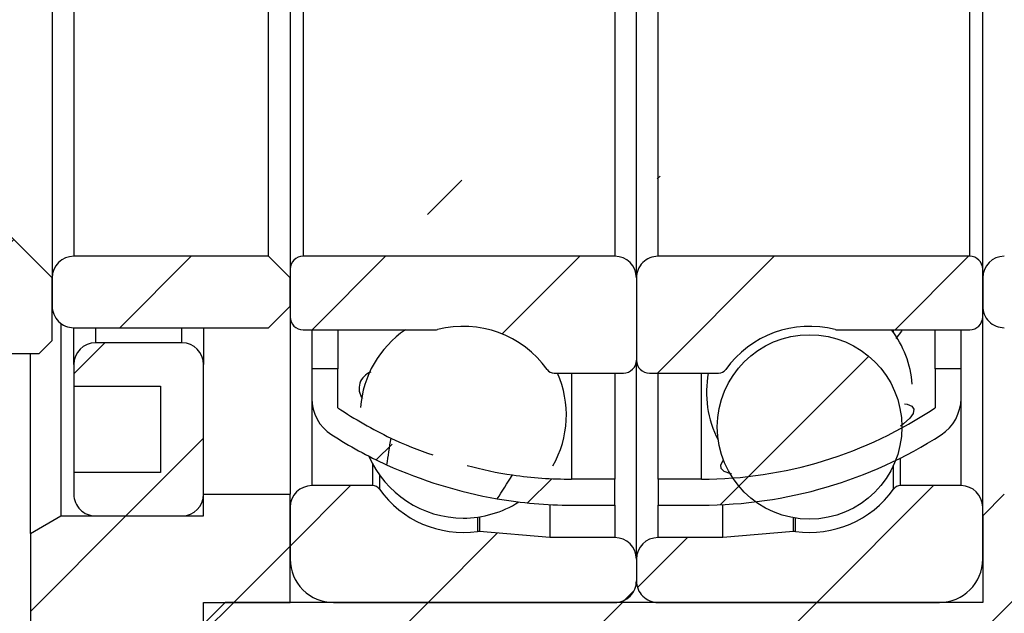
# Model space of a CAD drawing. Header units: millimetres. Extents: x 7 to 292, y 43 to 196.
# Tile 4 of 10: x 112 to 135, y 77 to 90. Entities that reach past the tile are written whole.
import ezdxf

# ---------------------------------------------------------------- set-up
doc = ezdxf.new("R2010")
doc.units = ezdxf.units.MM
doc.layers.add('FORMAT', color=7, linetype='Continuous')
doc.styles.add('SLDTEXTSTYLE0', font='TXT', dxfattribs={"width": 0.75})
doc.dimstyles.new('SLDDIMSTYLE1', dxfattribs={"dimtxt": 3.5, "dimasz": 2.5, "dimexe": 0, "dimexo": 0.0625, "dimgap": 0.875, "dimtad": 1, "dimrnd": 1e-09, "dimzin": 12, "dimdsep": 46, "dimtxsty": 'SLDTEXTSTYLE0', "dimsah": 1, "dimcen": 0.09, "dimadec": 0, "dimazin": 3, "dimtfac": 1, "dimtofl": 0, "dimtmove": 0, "dimatfit": 3, "dimfxl": 0, "dimfrac": 2, "dimtolj": 1, "dimtzin": 12, "dimarcsym": 0})
doc.dimstyles.new('SLDDIMSTYLE3', dxfattribs={"dimtxt": 3.5, "dimasz": 2.5, "dimexe": 0, "dimexo": 0.0625, "dimgap": 0.875, "dimtad": 1, "dimdec": 1, "dimrnd": 1e-09, "dimzin": 12, "dimdsep": 46, "dimtxsty": 'SLDTEXTSTYLE0', "dimsah": 1, "dimcen": 0.09, "dimadec": 0, "dimazin": 3, "dimtfac": 1, "dimtdec": 1, "dimtofl": 0, "dimtmove": 0, "dimatfit": 3, "dimfxl": 0, "dimfrac": 2, "dimtolj": 1, "dimtzin": 12, "dimarcsym": 0})
doc.dimstyles.new('SLDDIMSTYLE6', dxfattribs={"dimtxt": 3.5, "dimasz": 2.5, "dimexe": 0, "dimexo": 0.0625, "dimgap": 0.875, "dimtad": 1, "dimrnd": 1e-09, "dimzin": 12, "dimdsep": 46, "dimtxsty": 'SLDTEXTSTYLE0', "dimsah": 1, "dimcen": 0.09, "dimadec": 0, "dimazin": 3, "dimtfac": 1, "dimtmove": 0, "dimatfit": 0, "dimfxl": 0, "dimfrac": 2, "dimtolj": 1, "dimtzin": 12, "dimarcsym": 0})
pattern_1 = [(45, (0, 0), (-2.245064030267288, 2.245064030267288), [])]

# ---------------------------------------------------------------- blocks, each defined once
blk = doc.blocks.new('_D_10')
at = {"layer": 'FORMAT', "color": 7}
for p, q in [((135.3463074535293, 96.93115647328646), (148.5315134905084, 96.93115647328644)), ((147.5315134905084, 96.93115647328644), (147.5315134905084, 84.93115647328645)), ((135.3463074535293, 84.93115647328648), (148.5315134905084, 84.93115647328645))]:
    blk.add_line(p, q, dxfattribs=at)
for points in [[(147.5315134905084, 96.93115647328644), (147.2815134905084, 94.43115647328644), (147.7815134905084, 94.43115647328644)], [(147.5315134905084, 84.93115647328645), (147.7815134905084, 87.43115647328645), (147.2815134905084, 87.43115647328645)]]:
    blk.add_solid(points, dxfattribs=at)
at = {"layer": 'FORMAT', "color": 7, "char_height": 3.5, "attachment_point": 1, "rotation": 90.0000000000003, "style": 'SLDTEXTSTYLE0'}
for s, insert in [('12', (142.9663042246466, 89.9351099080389)), ('%%c', (143.0197764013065, 84.65667250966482))]:
    blk.add_mtext(s, dxfattribs=dict(at, insert=insert))
blk = doc.blocks.new('_D_16')
at = {"layer": 'FORMAT', "color": 7}
for p, q in [((105.0463074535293, 78.83115647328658), (105.0463074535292, 53.82783375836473)), ((134.6463074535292, 75.93115647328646), (134.6463074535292, 53.82783375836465)), ((134.6463074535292, 54.82783375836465), (105.0463074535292, 54.82783375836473))]:
    blk.add_line(p, q, dxfattribs=at)
for points in [[(105.0463074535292, 54.82783375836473), (107.5463074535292, 54.57783375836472), (107.5463074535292, 55.07783375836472)], [(134.6463074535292, 54.82783375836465), (132.1463074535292, 55.07783375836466), (132.1463074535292, 54.57783375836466)]]:
    blk.add_solid(points, dxfattribs=at)
at = {"layer": 'FORMAT', "color": 7, "insert": (115.297974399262, 59.33957067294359), "char_height": 3.5, "attachment_point": 1, "style": 'SLDTEXTSTYLE0'}
blk.add_mtext('29.6', dxfattribs=at)
blk = doc.blocks.new('_D_17')
at = {"layer": 'FORMAT', "color": 7}
for p, q in [((134.6463074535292, 75.93115647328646), (134.6463074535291, 53.82783375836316)), ((139.6463074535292, 72.43115647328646), (139.6463074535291, 53.82783375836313)), ((134.6463074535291, 54.82783375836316), (129.1463074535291, 54.82783375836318)), ((134.6463074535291, 54.82783375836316), (139.6463074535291, 54.82783375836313)), ((139.6463074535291, 54.82783375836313), (144.6846201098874, 54.8278337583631))]:
    blk.add_line(p, q, dxfattribs=at)
for points in [[(134.6463074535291, 54.82783375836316), (132.1463074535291, 55.07783375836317), (132.1463074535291, 54.57783375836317)], [(139.6463074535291, 54.82783375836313), (142.1463074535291, 54.57783375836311), (142.1463074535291, 55.07783375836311)]]:
    blk.add_solid(points, dxfattribs=at)
at = {"layer": 'FORMAT', "color": 7, "insert": (142.0985089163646, 59.33957067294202), "char_height": 3.5, "attachment_point": 1, "style": 'SLDTEXTSTYLE0'}
blk.add_mtext('5', dxfattribs=at)
blk = doc.blocks.new('_D_19')
at = {"layer": 'FORMAT', "color": 7}
for p, q in [((116.1463074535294, 117.9311564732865), (88.0463074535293, 117.9311564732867)), ((89.04630745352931, 117.9311564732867), (89.04630745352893, 63.93115647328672)), ((116.1463074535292, 63.93115647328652), (88.04630745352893, 63.93115647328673))]:
    blk.add_line(p, q, dxfattribs=at)
for points in [[(89.04630745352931, 117.9311564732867), (88.7963074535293, 115.4311564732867), (89.2963074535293, 115.4311564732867)], [(89.04630745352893, 63.93115647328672), (89.29630745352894, 66.43115647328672), (88.79630745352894, 66.43115647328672)]]:
    blk.add_solid(points, dxfattribs=at)
at = {"layer": 'FORMAT', "color": 7, "char_height": 3.5, "attachment_point": 1, "rotation": 90, "style": 'SLDTEXTSTYLE0'}
for s, insert in [('54', (84.48109818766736, 92.75305069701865)), ('%%c', (84.53457036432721, 87.47461329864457))]:
    blk.add_mtext(s, dxfattribs=dict(at, insert=insert))

msp = doc.modelspace()

# ---------------------------------------------------------------- hatches: boundary and pattern name
at = {"layer": 'FORMAT', "linetype": 'Continuous', "lineweight": 18}
h = msp.add_hatch(dxfattribs=at)
h.set_pattern_fill('ANSI31', color=256, style=0)
h.set_pattern_definition(pattern_1)
edge = h.paths.add_edge_path(flags=0)
edge.add_arc((120.1463074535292, 81.64682537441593), 0.9999999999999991, 179.9999999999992, 237.324713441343)
edge.add_arc((125.1463074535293, 89.44252010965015), 10.26136363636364, 237.3247134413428, 245.3968653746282)
edge.add_ellipse((126.3851542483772, 90.93115647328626), major_axis=(-5.19179546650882, -13.68495084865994), ratio=0.1588474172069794, start_angle=321.52067014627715, end_angle=325.5502889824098, ccw=False)
edge.add_arc((125.1463074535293, 89.44252010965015), 9.661363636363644, 236.0183534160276, 244.3766976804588, ccw=False)
edge.add_line((119.7463074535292, 81.4311564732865), (119.7463074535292, 82.33115647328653))
edge.add_line((119.7463074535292, 82.33115647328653), (119.1463074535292, 82.33115647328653))
edge.add_line((119.1463074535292, 82.33115647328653), (119.1463074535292, 81.64682537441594))
h = msp.add_hatch(dxfattribs=at)
h.set_pattern_fill('ANSI31', color=256, style=0)
h.set_pattern_definition(pattern_1)
edge = h.paths.add_edge_path(flags=0)
edge.add_line((126.1463074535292, 79.18115647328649), (126.1463074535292, 79.7811564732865))
edge.add_line((126.1463074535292, 79.7811564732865), (125.1463074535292, 79.7811564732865))
edge.add_arc((125.1463074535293, 89.44252010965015), 9.661363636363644, 261.8758015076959, 269.99999999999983, ccw=False)
edge.add_ellipse((126.3851542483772, 90.93115647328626), major_axis=(-5.19179546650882, -13.68495084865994), ratio=0.1588474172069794, start_angle=35.61428748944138, end_angle=39.7208429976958, ccw=False)
edge.add_arc((125.1463074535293, 89.44252010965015), 10.26136363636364, 260.3733447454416, 270.0000000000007)
edge.add_line((125.1463074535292, 79.18115647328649), (126.1463074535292, 79.18115647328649))
h = msp.add_hatch(dxfattribs=at)
h.set_pattern_fill('ANSI31', color=256, style=0)
h.set_pattern_definition(pattern_1)
h.paths.add_polyline_path([(105.0463074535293, 79.8311564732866), (105.3463074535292, 79.53115647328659), (111.8463074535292, 79.53115647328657), (112.1463074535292, 79.83115647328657), (112.1463074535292, 82.68115647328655), (112.8463074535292, 82.68115647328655), (113.1463074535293, 82.98115647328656), (113.1463074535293, 84.43115647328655), (112.1463074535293, 85.43115647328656), (106.0463074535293, 85.43115647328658), (105.0463074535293, 84.43115647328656)], flags=0)
h = msp.add_hatch(dxfattribs=at)
h.set_pattern_fill('ANSI31', color=256, style=0)
h.set_pattern_definition(pattern_1)
edge = h.paths.add_edge_path(flags=0)
edge.add_line((118.6463074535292, 84.43115647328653), (118.1463074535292, 84.93115647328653))
edge.add_line((118.1463074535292, 84.93115647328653), (113.6463074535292, 84.93115647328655))
edge.add_arc((113.6463074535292, 84.43115647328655), 0.5, 90, 180)
edge.add_line((113.1463074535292, 84.43115647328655), (113.1463074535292, 83.78115647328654))
edge.add_arc((113.6463074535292, 83.78115647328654), 0.5, 180, 270.0000000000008)
edge.add_line((113.6463074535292, 83.28115647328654), (118.1463074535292, 83.28115647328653))
edge.add_line((118.1463074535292, 83.28115647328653), (118.6463074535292, 83.78115647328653))
edge.add_line((118.6463074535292, 83.78115647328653), (118.6463074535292, 84.43115647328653))
h = msp.add_hatch(dxfattribs=at)
h.set_pattern_fill('ANSI31', color=256, style=0)
h.set_pattern_definition(pattern_1)
edge = h.paths.add_edge_path(flags=0)
edge.add_line((126.1463074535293, 84.9311564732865), (118.9463074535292, 84.93115647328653))
edge.add_arc((118.9463074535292, 84.63115647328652), 0.3000000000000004, 90, 180)
edge.add_line((118.6463074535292, 84.63115647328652), (118.6463074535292, 83.5311564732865))
edge.add_arc((118.9463074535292, 83.53115647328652), 0.2999999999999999, 180.0000000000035, 270.0000000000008)
edge.add_line((118.9463074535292, 83.23115647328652), (122.0037721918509, 83.23115647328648))
edge.add_arc((122.0037721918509, 83.4311564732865), 0.1999999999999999, 270.0000000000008, 284.4138534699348)
edge.add_arc((122.6463074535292, 80.9311564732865), 2.38125, 35.528919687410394, 104.41385346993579, ccw=False)
edge.add_arc((124.7469862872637, 82.43115647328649), 0.2000000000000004, 215.5289196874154, 270.0000000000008)
edge.add_line((124.7469862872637, 82.2311564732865), (126.3463074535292, 82.23115647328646))
edge.add_arc((126.3463074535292, 82.53115647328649), 0.3000000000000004, 270.0000000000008, 360.0000000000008)
edge.add_line((126.6463074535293, 82.53115647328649), (126.6463074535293, 84.43115647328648))
edge.add_arc((126.1463074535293, 84.4311564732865), 0.5000000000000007, 359.9999999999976, 450.0000000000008)
h = msp.add_hatch(dxfattribs=at)
h.set_pattern_fill('ANSI31', color=256, style=0)
h.set_pattern_definition(pattern_1)
edge = h.paths.add_edge_path(flags=0)
edge.add_line((134.6463074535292, 83.53115647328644), (134.6463074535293, 84.63115647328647))
edge.add_arc((134.3463074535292, 84.63115647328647), 0.3000000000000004, 0, 89.99999999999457)
edge.add_line((134.3463074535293, 84.93115647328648), (127.1463074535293, 84.93115647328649))
edge.add_arc((127.1463074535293, 84.4311564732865), 0.5000000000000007, 90, 180.0000000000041)
edge.add_line((126.6463074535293, 84.43115647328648), (126.6463074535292, 82.5311564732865))
edge.add_arc((126.9463074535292, 82.5311564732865), 0.3000000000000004, 180, 270.0000000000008)
edge.add_line((126.9463074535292, 82.23115647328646), (128.5456286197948, 82.23115647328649))
edge.add_arc((128.5456286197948, 82.43115647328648), 0.2000000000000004, 270.0000000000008, 324.4710803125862)
edge.add_arc((130.6463074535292, 80.93115647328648), 2.38125, 75.58614653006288, 144.4710803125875, ccw=False)
edge.add_arc((131.2888427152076, 83.43115647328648), 0.1999999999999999, 255.5861465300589, 270.0000000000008)
edge.add_line((131.2888427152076, 83.23115647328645), (134.3463074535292, 83.23115647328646))
edge.add_arc((134.3463074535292, 83.53115647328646), 0.2999999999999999, 270.0000000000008, 359.9999999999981)
h = msp.add_hatch(dxfattribs=at)
h.set_pattern_fill('ANSI31', color=256, style=0)
h.set_pattern_definition(pattern_1)
edge = h.paths.add_edge_path(flags=0)
edge.add_line((140.1463074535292, 84.43115647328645), (139.6463074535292, 84.93115647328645))
edge.add_line((139.6463074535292, 84.93115647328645), (135.1463074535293, 84.93115647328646))
edge.add_arc((135.1463074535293, 84.43115647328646), 0.5, 90, 179.9999999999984)
edge.add_line((134.6463074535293, 84.43115647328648), (134.6463074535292, 83.78115647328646))
edge.add_arc((135.1463074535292, 83.78115647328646), 0.5, 180, 270.0000000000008)
edge.add_line((135.1463074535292, 83.28115647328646), (139.6463074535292, 83.28115647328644))
edge.add_line((139.6463074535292, 83.28115647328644), (140.1463074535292, 83.78115647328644))
edge.add_line((140.1463074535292, 83.78115647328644), (140.1463074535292, 84.43115647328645))
h = msp.add_hatch(dxfattribs=at)
h.set_pattern_fill('ANSI31', color=256, style=0)
h.set_pattern_definition(pattern_1)
edge = h.paths.add_edge_path(flags=0)
edge.add_arc((130.6463074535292, 80.98757925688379), 2.131919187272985, 0, 360)
h = msp.add_hatch(dxfattribs=at)
h.set_pattern_fill('ANSI31', color=256, style=0)
h.set_pattern_definition(pattern_1)
edge = h.paths.add_edge_path(flags=0)
edge.add_line((113.6463074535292, 82.43115647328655), (113.6463074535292, 81.93115647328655))
edge.add_line((113.6463074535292, 81.93115647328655), (115.6463074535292, 81.93115647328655))
edge.add_line((115.6463074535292, 81.93115647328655), (115.6463074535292, 79.93115647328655))
edge.add_line((115.6463074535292, 79.93115647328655), (113.6463074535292, 79.93115647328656))
edge.add_line((113.6463074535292, 79.93115647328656), (113.6463074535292, 79.43115647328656))
edge.add_arc((114.1463074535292, 79.43115647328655), 0.5, 179.9999999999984, 270.0000000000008)
edge.add_line((114.1463074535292, 78.93115647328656), (116.1463074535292, 78.93115647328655))
edge.add_arc((116.1463074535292, 79.43115647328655), 0.5, 270.0000000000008, 360.0000000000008)
edge.add_line((116.6463074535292, 79.43115647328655), (116.6463074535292, 82.43115647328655))
edge.add_arc((116.1463074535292, 82.43115647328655), 0.5, 0, 90)
edge.add_line((116.1463074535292, 82.93115647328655), (114.1463074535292, 82.93115647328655))
edge.add_arc((114.1463074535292, 82.43115647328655), 0.5, 90, 180)
h = msp.add_hatch(dxfattribs=at)
h.set_pattern_fill('ANSI31', color=256, style=0)
h.set_pattern_definition(pattern_1)
edge = h.paths.add_edge_path(flags=0)
edge.add_arc((128.1463074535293, 89.44252010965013), 9.661363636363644, 269.99999999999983, 303.9816465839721, ccw=False)
edge.add_line((128.1463074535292, 79.78115647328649), (127.1463074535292, 79.78115647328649))
edge.add_line((127.1463074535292, 79.78115647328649), (127.1463074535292, 79.18115647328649))
edge.add_line((127.1463074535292, 79.18115647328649), (128.1463074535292, 79.18115647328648))
edge.add_arc((128.1463074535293, 89.44252010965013), 10.26136363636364, 270.0000000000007, 302.6752865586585)
edge.add_arc((133.1463074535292, 81.64682537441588), 0.9999999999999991, 302.6752865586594, 360.0000000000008)
edge.add_line((134.1463074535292, 81.64682537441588), (134.1463074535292, 82.33115647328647))
edge.add_line((134.1463074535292, 82.33115647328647), (133.5463074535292, 82.33115647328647))
edge.add_line((133.5463074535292, 82.33115647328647), (133.5463074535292, 81.43115647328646))
h = msp.add_hatch(dxfattribs=at)
h.set_pattern_fill('ANSI31', color=256, style=0)
h.set_pattern_definition(pattern_1)
edge = h.paths.add_edge_path(flags=0)
edge.add_line((119.6463074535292, 76.93115647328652), (126.1463074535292, 76.93115647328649))
edge.add_arc((126.1463074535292, 77.43115647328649), 0.4999999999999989, 270.0000000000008, 360.0000000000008)
edge.add_line((126.6463074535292, 77.43115647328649), (126.6463074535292, 77.93115647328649))
edge.add_arc((126.1463074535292, 77.93115647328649), 0.5000000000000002, 0, 90)
edge.add_line((126.1463074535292, 78.43115647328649), (124.6463074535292, 78.43115647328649))
edge.add_line((124.6463074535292, 78.43115647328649), (123.0181936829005, 78.57359797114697))
edge.add_arc((123.0007625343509, 78.37435903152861), 0.2000000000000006, 84.99999999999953, 97.89274711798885)
edge.add_arc((122.6463074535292, 80.9311564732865), 2.38125, 215.5289196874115, 277.8927471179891, ccw=False)
edge.add_arc((120.5456286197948, 79.43115647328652), 0.1999999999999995, 35.5289196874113, 90)
edge.add_line((120.5456286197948, 79.63115647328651), (119.1463074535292, 79.63115647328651))
edge.add_arc((119.1463074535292, 79.13115647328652), 0.5000000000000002, 90, 180)
edge.add_line((118.6463074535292, 79.13115647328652), (118.6463074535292, 77.93115647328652))
edge.add_arc((119.6463074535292, 77.93115647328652), 0.9999999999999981, 180, 270.0000000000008)
h = msp.add_hatch(dxfattribs=at)
h.set_pattern_fill('ANSI31', color=256, style=0)
h.set_pattern_definition(pattern_1)
edge = h.paths.add_edge_path(flags=0)
edge.add_line((126.6463074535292, 77.93115647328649), (126.6463074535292, 77.43115647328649))
edge.add_arc((127.1463074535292, 77.43115647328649), 0.4999999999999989, 180, 270.0000000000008)
edge.add_line((127.1463074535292, 76.93115647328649), (133.6463074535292, 76.93115647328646))
edge.add_arc((133.6463074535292, 77.93115647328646), 0.9999999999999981, 270.0000000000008, 360.0000000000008)
edge.add_line((134.6463074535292, 77.93115647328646), (134.6463074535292, 79.13115647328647))
edge.add_arc((134.1463074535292, 79.13115647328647), 0.5000000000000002, 0, 90)
edge.add_line((134.1463074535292, 79.63115647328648), (132.7469862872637, 79.63115647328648))
edge.add_arc((132.7469862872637, 79.43115647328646), 0.1999999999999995, 90, 144.4710803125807)
edge.add_arc((130.6463074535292, 80.93115647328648), 2.38125, 262.1072528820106, 324.4710803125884, ccw=False)
edge.add_arc((130.2918523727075, 78.37435903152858), 0.2000000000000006, 82.10725288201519, 95.0000000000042)
edge.add_line((130.274421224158, 78.57359797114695), (128.6463074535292, 78.43115647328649))
edge.add_line((128.6463074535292, 78.43115647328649), (127.1463074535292, 78.43115647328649))
edge.add_arc((127.1463074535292, 77.93115647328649), 0.5000000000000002, 90, 180)
h = msp.add_hatch(dxfattribs=at)
h.set_pattern_fill('ANSI31', color=256, style=0)
h.set_pattern_definition(pattern_1)
h.paths.add_polyline_path([(112.6463074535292, 72.93115647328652), (116.6463074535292, 72.93115647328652), (116.6463074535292, 76.93115647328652), (118.6463074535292, 76.93115647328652), (118.6463074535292, 79.43115647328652), (116.6463074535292, 79.43115647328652), (116.6463074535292, 78.93115647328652), (113.3463074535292, 78.93115647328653), (112.6463074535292, 78.5270112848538)], flags=0)
h = msp.add_hatch(dxfattribs=at)
h.set_pattern_fill('ANSI31', color=256, style=0)
h.set_pattern_definition(pattern_1)
h.paths.add_polyline_path([(116.6463074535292, 71.68115647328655), (117.1463074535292, 71.18115647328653), (122.6463074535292, 71.18115647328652), (122.6463074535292, 72.9311564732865), (139.1463074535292, 72.93115647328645), (139.6463074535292, 73.43115647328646), (139.6463074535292, 78.43115647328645), (139.1463074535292, 78.93115647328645), (135.6463074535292, 78.93115647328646), (135.6463074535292, 79.43115647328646), (135.1463074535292, 79.43115647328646), (134.6463074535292, 78.93115647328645), (134.6463074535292, 76.93115647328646), (117.1463074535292, 76.93115647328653), (116.6463074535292, 76.43115647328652)], flags=0)

# ---------------------------------------------------------------- linework, layer by layer
at = {"color": 7, "linetype": 'Continuous', "lineweight": 25}
for p, q in [((113.1463073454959, 97.43115672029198), (113.1463073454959, 84.43115622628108)), ((126.6463072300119, 84.43115622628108), (126.6463072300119, 97.43115672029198)), ((118.6463075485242, 97.23115675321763), (118.6463075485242, 84.63115619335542)), ((134.6463066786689, 84.63115619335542), (134.6463066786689, 97.23115675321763)), ((113.6463074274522, 96.93115614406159), (113.6463074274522, 84.93115680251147)), ((118.1463074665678, 84.93115680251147), (118.1463074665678, 96.93115614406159)), ((118.9463075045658, 96.93115614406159), (118.9463075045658, 84.93115680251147)), ((126.1463071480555, 96.93115614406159), (126.1463071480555, 84.93115680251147)), ((127.1463073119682, 84.93115680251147), (127.1463073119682, 96.93115614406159)), ((134.3463071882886, 84.93115680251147), (134.3463071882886, 96.93115614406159)), ((112.1463076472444, 85.4311563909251), (113.1463073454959, 84.43115622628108)), ((118.1463074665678, 84.93115680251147), (113.6463074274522, 84.93115680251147)), ((118.1463074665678, 84.93115680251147), (118.6463075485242, 84.43115622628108)), ((126.1463071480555, 84.93115680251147), (118.9463075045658, 84.93115680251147)), ((134.3463071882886, 84.93115680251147), (127.1463073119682, 84.93115680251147)), ((118.6463075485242, 84.63115619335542), (118.6463075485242, 83.5311563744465)), ((134.6463066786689, 83.5311563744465), (134.6463066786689, 84.63115619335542)), ((113.1463073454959, 82.98115646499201), (113.1463073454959, 84.43115622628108)), ((113.1463073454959, 84.43115622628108), (113.1463073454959, 83.78115633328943)), ((118.6463075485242, 83.78115633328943), (118.6463075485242, 84.43115622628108)), ((126.6463072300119, 84.43115622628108), (126.6463072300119, 82.53115653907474)), ((134.6463066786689, 84.43115622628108), (134.6463066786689, 83.78115633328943)), ((118.6463075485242, 83.78115633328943), (118.1463074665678, 83.28115641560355)), ((118.6463075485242, 83.53115620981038), (118.6463075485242, 79.43115704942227)), ((134.6463066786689, 79.13115709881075), (134.6463066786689, 83.53115629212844)), ((113.3463074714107, 83.38115672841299), (113.3463074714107, 78.9311571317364)), ((113.6463074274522, 82.43115655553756), (113.6463074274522, 83.28115641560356)), ((113.6463074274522, 83.28115641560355), (118.1463074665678, 83.28115641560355)), ((116.6463074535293, 83.28115641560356), (116.6463074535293, 82.43115655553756)), ((118.9463075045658, 83.23115642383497), (122.0037722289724, 83.23115642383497)), ((119.1463073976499, 83.23115642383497), (119.1463073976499, 82.33115657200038)), ((119.7463075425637, 83.23115642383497), (119.7463075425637, 82.33115657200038)), ((131.2888431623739, 83.23115642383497), (134.3463071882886, 83.23115642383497)), ((133.5463066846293, 82.33115657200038), (133.5463066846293, 83.23115642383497)), ((134.1463075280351, 82.33115657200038), (134.1463075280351, 83.23115642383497)), ((113.1463073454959, 82.98115646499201), (112.8463073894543, 82.6811565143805)), ((116.1463074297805, 82.93115647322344), (114.1463075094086, 82.93115647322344)), ((112.1463076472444, 82.6811565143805), (112.8463073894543, 82.6811565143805)), ((112.6463072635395, 78.52701100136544), (112.6463072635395, 82.68115618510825)), ((113.6463074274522, 82.43115655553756), (113.6463074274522, 81.93115663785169)), ((116.6463074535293, 79.43115704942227), (116.6463074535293, 82.43115655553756)), ((126.6463072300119, 77.93115597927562), (126.6463072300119, 82.53115645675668)), ((119.7463075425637, 82.33115657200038), (119.1463073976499, 82.33115657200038)), ((119.1463073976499, 82.33115657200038), (119.1463073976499, 81.64682543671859)), ((119.7463075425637, 81.43115672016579), (119.7463075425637, 82.33115657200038)), ((124.7469865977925, 82.23115658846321), (126.3463077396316, 82.23115658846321)), ((126.1463071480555, 82.23115658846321), (126.1463071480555, 79.78115633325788)), ((126.9463076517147, 82.23115658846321), (128.5456287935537, 82.23115658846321)), ((127.1463073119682, 79.78115633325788), (127.1463073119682, 82.23115658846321)), ((134.1463075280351, 82.33115657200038), (133.5463066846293, 82.33115657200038)), ((133.5463066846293, 82.33115657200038), (133.5463066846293, 81.43115672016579)), ((134.1463075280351, 81.64682543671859), (134.1463075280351, 82.33115657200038)), ((113.6463074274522, 81.93115663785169), (115.6463074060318, 81.93115663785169)), ((113.6463074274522, 81.93115614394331), (113.6463074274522, 79.93115630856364)), ((115.6463074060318, 81.93115663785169), (115.6463074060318, 79.93115630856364)), ((115.6463074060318, 79.93115630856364), (113.6463074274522, 79.93115630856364)), ((113.6463074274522, 79.93115630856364), (113.6463074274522, 79.43115704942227)), ((120.5456286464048, 79.63115701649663), (119.1463073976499, 79.63115701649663)), ((126.1463071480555, 79.78115633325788), (125.1463079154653, 79.78115633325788)), ((126.1463071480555, 79.18115643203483), (126.1463071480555, 79.78115633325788)), ((128.146307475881, 79.78115633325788), (127.1463073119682, 79.78115633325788)), ((127.1463073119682, 79.78115633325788), (127.1463073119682, 79.18115643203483)), ((134.1463075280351, 79.63115701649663), (132.7469860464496, 79.63115701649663)), ((116.6463074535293, 79.43115704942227), (118.6463075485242, 79.43115704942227)), ((116.6463074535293, 78.9311571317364), (116.6463074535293, 79.43115704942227)), ((118.6463075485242, 76.93115614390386), (118.6463075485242, 79.43115704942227)), ((134.6463066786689, 78.9311571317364), (135.1463076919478, 79.43115704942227)), ((124.6463078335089, 79.19334510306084), (124.6463078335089, 78.43115589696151)), ((125.1463079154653, 79.18115643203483), (126.1463071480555, 79.18115643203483)), ((127.1463073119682, 79.18115643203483), (128.146307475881, 79.18115643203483)), ((128.6463075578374, 78.43115589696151), (128.6463075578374, 79.19334510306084)), ((118.6463075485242, 79.13115709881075), (118.6463075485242, 77.93115597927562)), ((134.6463066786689, 77.93115597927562), (134.6463066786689, 79.13115709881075)), ((112.6463072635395, 78.52701100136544), (113.3463074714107, 78.9311571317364)), ((113.3463074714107, 78.9311571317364), (116.6463074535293, 78.9311571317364)), ((114.1463075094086, 78.9311571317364), (116.1463074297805, 78.9311571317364)), ((134.6463066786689, 78.9311571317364), (134.6463066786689, 76.93115614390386)), ((112.6463072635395, 78.52701100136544), (112.6463072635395, 72.93115680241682)), ((124.6463078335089, 78.43115589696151), (123.0181934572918, 78.57359775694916)), ((130.2744214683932, 78.57359775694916), (128.6463075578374, 78.43115589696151)), ((126.1463071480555, 78.43115589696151), (124.6463078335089, 78.43115589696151)), ((128.6463075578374, 78.43115589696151), (127.1463073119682, 78.43115589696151)), ((126.6463072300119, 77.93115597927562), (126.6463072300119, 77.43115606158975)), ((116.6463074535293, 76.431156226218), (117.146307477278, 76.93115614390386)), ((116.6463074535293, 76.93115614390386), (118.6463075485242, 76.93115614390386)), ((116.6463074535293, 72.93115680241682), (116.6463074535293, 76.93115614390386)), ((134.6463066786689, 76.93115614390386), (117.146307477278, 76.93115614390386)), ((119.6463074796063, 76.93115614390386), (126.1463071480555, 76.93115614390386)), ((127.1463073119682, 76.93115614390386), (133.6463083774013, 76.93115614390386))]:
    msp.add_line(p, q, dxfattribs=at)
at = {"color": 8, "linetype": 'Continuous', "lineweight": 25}
for p, q in [((114.1463075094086, 83.28115641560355), (114.1463075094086, 82.93115647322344)), ((116.1463074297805, 82.93115647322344), (116.1463074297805, 83.28115641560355)), ((132.5842225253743, 83.17314923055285), (132.5842225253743, 83.23115665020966)), ((125.1463079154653, 82.23115658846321), (125.1463079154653, 79.78115633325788)), ((128.146307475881, 79.78115633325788), (128.146307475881, 82.23115658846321)), ((119.1463073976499, 81.64682576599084), (119.1463073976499, 79.63115701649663)), ((134.1463075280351, 79.63115701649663), (134.1463075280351, 81.64682576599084)), ((120.5456286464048, 80.14072196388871), (120.5456286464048, 79.63115701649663)), ((132.5842225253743, 79.5473796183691), (132.5842225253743, 80.09900349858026)), ((132.7469860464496, 79.63115701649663), (132.7469860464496, 80.27031562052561)), ((120.708392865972, 79.87832786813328), (120.708392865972, 79.5473796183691)), ((126.1463071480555, 79.1811567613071), (126.1463071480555, 78.43115589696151)), ((127.1463073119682, 78.43115589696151), (127.1463073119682, 79.1811567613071)), ((122.9732985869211, 78.90341298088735), (122.9732985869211, 78.57246506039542)), ((123.0181934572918, 78.9100735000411), (123.0181934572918, 78.57359775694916)), ((130.2744214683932, 78.57359775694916), (130.2744214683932, 78.88834581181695)), ((130.3193158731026, 78.57246506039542), (130.3193158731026, 78.88088614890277))]:
    msp.add_line(p, q, dxfattribs=at)
at = {"color": 7, "linetype": 'Continuous', "lineweight": 25, "flags": 128}
for points in [[(132.7894394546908, 83.2311565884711), (132.7716698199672, 83.1977216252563), (132.6438010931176, 83.0332614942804)], [(132.8418542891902, 81.52452087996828), (132.901589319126, 81.51548433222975), (133.010092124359, 81.46562757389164), (133.0552240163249, 81.39439314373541), (133.0383633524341, 81.2995584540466), (132.9608959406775, 81.18913667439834), (132.8204897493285, 81.0602354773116), (132.7469860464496, 81.0080454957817)], [(128.8459765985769, 79.90365845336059), (128.8025425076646, 79.90988565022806), (128.6725233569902, 79.95808287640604), (128.6014103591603, 80.02791394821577), (128.5952440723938, 80.11288693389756), (128.6533837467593, 80.21571371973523), (128.6576482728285, 80.21978747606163)]]:
    msp.add_lwpolyline(points, dxfattribs=at)
at = {"color": 7, "linetype": 'Continuous', "lineweight": 25}
msp.add_circle((130.6463074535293, 80.98757925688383), 2.131919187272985, dxfattribs=at)
for centre, radius, start, end in [((113.6463074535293, 84.43115647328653), 0.5, 90, 179.9999999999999), ((118.9463074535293, 84.63115647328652), 0.3000000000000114, 90, 179.9999999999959), ((126.1463074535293, 84.43115647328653), 0.5, 359.9999999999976, 89.99999999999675), ((127.1463074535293, 84.43115647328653), 0.5000000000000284, 90.00000000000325, 180.0000000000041), ((134.3463074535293, 84.63115647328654), 0.2999999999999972, 9.923330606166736e-12, 90), ((135.1463074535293, 84.43115647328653), 0.5, 90, 179.999999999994), ((113.6463074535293, 83.78115647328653), 0.5, 179.9999999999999, 270.0000000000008), ((135.1463074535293, 83.78115647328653), 0.5, 179.9999999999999, 270.0000000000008), ((118.9463074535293, 83.53115647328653), 0.3000000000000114, 180.0000000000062, 270.0000000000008), ((134.3463074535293, 83.53115647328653), 0.3000000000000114, 270.0000000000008, 359.9999999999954), ((122.6463074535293, 80.93115647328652), 2.381250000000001, 35.52891968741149, 104.4138534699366), ((130.6463074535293, 80.93115647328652), 2.38124999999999, 75.58614653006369, 144.4710803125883), ((122.6463074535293, 81.26210487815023), 2.38124999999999, 124.2185748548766, 175.7638731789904), ((122.003772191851, 83.43115647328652), 0.2000000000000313, 270.0000000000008, 284.4138534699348), ((131.2888427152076, 83.43115647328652), 0.2000000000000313, 255.5861465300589, 270.0000000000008), ((130.6463074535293, 81.78937177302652), 2.381250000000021, 4.474251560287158, 37.26295034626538), ((114.1463074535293, 82.43115647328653), 0.5, 90, 180), ((116.1463074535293, 82.43115647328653), 0.5, 0, 90), ((126.3463074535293, 82.53115647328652), 0.3000000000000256, 270.0000000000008, 5.597776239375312e-12), ((126.9463074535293, 82.53115647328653), 0.3000000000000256, 179.9999999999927, 270.0000000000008), ((120.6303081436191, 81.878213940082), 0.3919853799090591, 107.7116618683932, 216.6294566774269), ((124.7469862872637, 82.43115647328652), 0.200000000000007, 215.5289196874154, 270.0000000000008), ((122.6463074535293, 81.26210487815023), 2.381250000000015, 330.4240307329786, 24.01343227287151), ((130.6463074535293, 81.78937177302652), 2.381249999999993, 169.3081767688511, 207.5835844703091), ((128.5456286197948, 82.43115647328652), 0.200000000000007, 270.0000000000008, 324.4710803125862), ((120.1463074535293, 81.64682537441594), 1, 179.999999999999, 237.3247134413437), ((133.1463074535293, 81.64682537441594), 1.000000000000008, 302.6752865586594, 3.027888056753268e-12), ((125.1463074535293, 89.44252010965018), 9.661363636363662, 236.0183534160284, 244.3766976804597), ((128.1463074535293, 89.44252010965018), 9.661363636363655, 270.0000000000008, 303.9816465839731), ((125.1463074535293, 89.44252010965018), 10.26136363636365, 237.3247134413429, 245.3968653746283), ((128.1463074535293, 89.44252010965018), 10.26136363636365, 270.0000000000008, 302.6752865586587), ((124.7494067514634, 88.7085803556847), 8.82805405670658, 244.6393839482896, 251.4456853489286), ((122.6463074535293, 81.26210487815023), 2.381250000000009, 203.504321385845, 270.0000000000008), ((125.3613423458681, 90.14085271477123), 10.98623547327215, 245.8934898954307, 259.876711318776), ((125.0684060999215, 88.60254399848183), 8.818906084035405, 254.6528468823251, 261.6056238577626), ((125.1463074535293, 89.44252010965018), 9.66136363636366, 261.8758015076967, 270.0000000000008), ((119.1463074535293, 79.13115647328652), 0.5, 90, 179.999999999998), ((120.5456286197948, 79.43115647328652), 0.2000000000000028, 35.5289196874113, 90), ((132.7469862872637, 79.43115647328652), 0.2000000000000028, 90, 144.4710803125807), ((134.1463074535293, 79.13115647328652), 0.5, 6.157553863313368e-12, 90), ((114.1463074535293, 79.43115647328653), 0.5, 180, 270.0000000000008), ((116.1463074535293, 79.43115647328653), 0.5, 270.0000000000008, 0), ((122.6463074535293, 80.93115647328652), 2.381250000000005, 215.5289196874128, 277.8927471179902), ((130.6463074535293, 80.93115647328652), 2.381250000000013, 262.107252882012, 324.4710803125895), ((122.6463074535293, 81.26210487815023), 2.381250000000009, 270.0000000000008, 302.5085399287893), ((125.1463074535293, 89.44252010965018), 10.26136363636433, 260.3733447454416, 270.0000000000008), ((123.000762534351, 78.37435903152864), 0.2000000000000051, 84.99999999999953, 97.89274711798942), ((130.2918523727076, 78.37435903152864), 0.200000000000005, 82.10725288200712, 94.99999999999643), ((126.1463074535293, 77.93115647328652), 0.5, 3.053332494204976e-13, 89.99999999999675), ((127.1463074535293, 77.93115647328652), 0.5000000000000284, 90.00000000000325, 179.9999999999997), ((119.6463074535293, 77.93115647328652), 1, 179.9999999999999, 270.0000000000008), ((133.6463074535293, 77.93115647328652), 1, 270.0000000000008, 2.035554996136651e-13), ((126.1463074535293, 77.43115647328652), 0.5000000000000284, 270.0000000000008, 4.172887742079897e-12), ((127.1463074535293, 77.43115647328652), 0.5000000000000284, 179.9999999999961, 269.9999999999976)]:
    msp.add_arc(centre, radius, start, end, dxfattribs=at)
for start_param, end_param in [(5.611594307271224, 5.681924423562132), (0.6215865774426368, 0.6932594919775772)]:
    msp.add_ellipse((126.3851542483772, 90.93115647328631), major_axis=(-5.191795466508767, -13.68495084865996), ratio=0.1588474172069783, start_param=start_param, end_param=end_param, dxfattribs=at)

# ---------------------------------------------------------------- dimensions: what is measured, and where the dimension line sits
at = {"layer": 'FORMAT', "color": 7}
for base, p1, p2, picture, middle in [((89.04630745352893, 63.93115647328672), (117.1463074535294, 117.9311564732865), (117.1463074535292, 63.93115647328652), '_D_19', (89.04630745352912, 92.6999434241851)), ((147.5315134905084, 84.93115647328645), (134.3463074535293, 96.93115647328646), (134.3463074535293, 84.93115647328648), '_D_10', (147.5315134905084, 89.88200263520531))]:
    dim = msp.add_linear_dim(base=base, p1=p1, p2=p2, angle=90.0000000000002, text='%%c<>', dimstyle='SLDDIMSTYLE1', dxfattribs=at)
    dim.commit()
    dim.dimension.update_dxf_attribs({"geometry": picture, "text_midpoint": middle, "dimtype": 160})
for base, p2, dimstyle, picture, middle in [((105.0463074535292, 54.82783375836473), (105.0463074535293, 79.8311564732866), 'SLDDIMSTYLE3', '_D_16', (119.8236689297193, 54.8278337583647)), ((139.6463074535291, 54.82783375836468), (139.6463074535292, 73.43115647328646), 'SLDDIMSTYLE6', '_D_17', (143.3915645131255, 54.82783375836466))]:
    dim = msp.add_linear_dim(base=base, p1=(134.6463074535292, 76.93115647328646), p2=p2, dimstyle=dimstyle, dxfattribs=at)
    dim.commit()
    dim.dimension.update_dxf_attribs({"geometry": picture, "text_midpoint": middle, "dimtype": 160})

doc.saveas('drawing.dxf')
